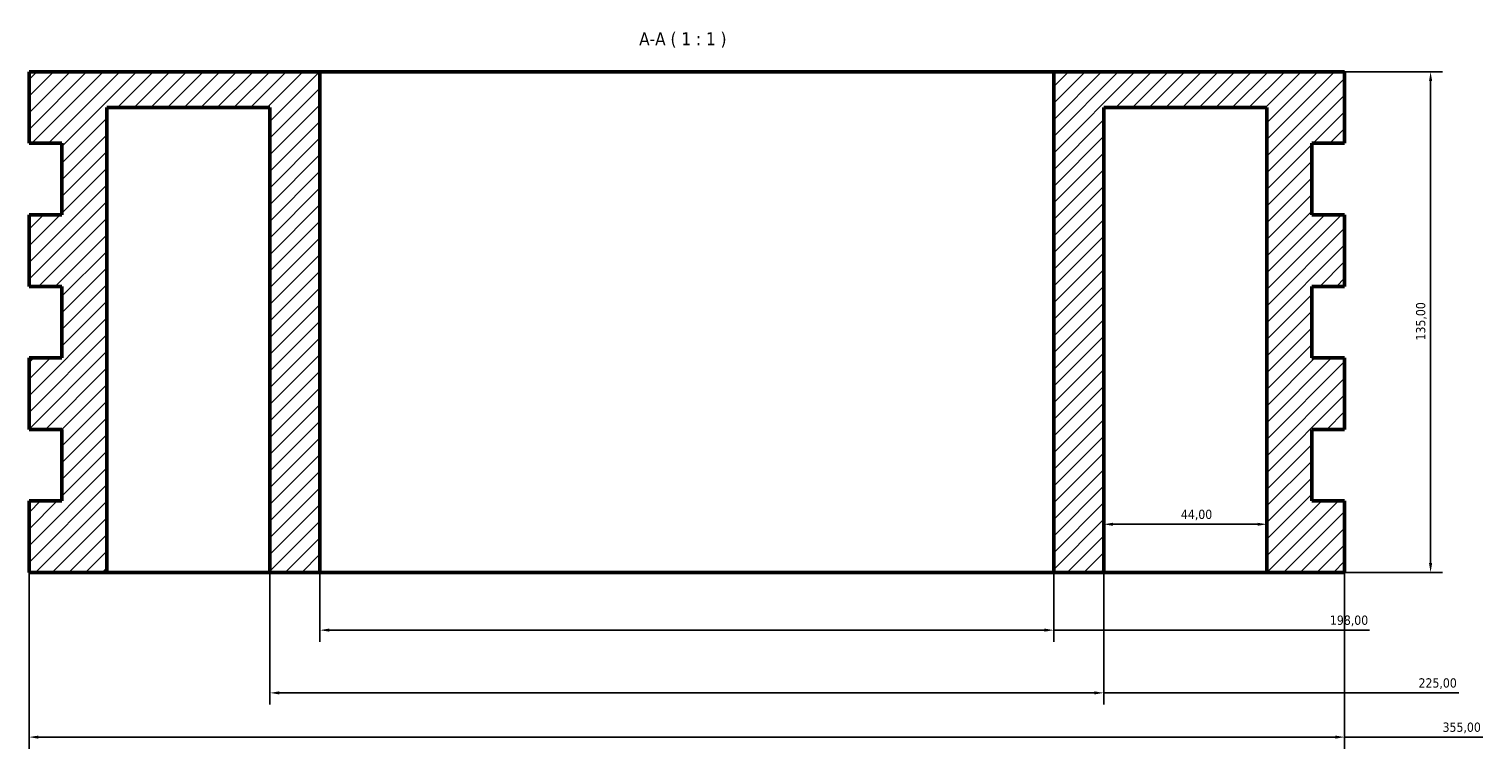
# Model space of a CAD drawing. Header units: millimetres. Extents: x -403 to 1851, y -454 to 1069.
# Tile 2 of 3: x 1405 to 1797, y 164 to 358. Entities that reach past the tile are written whole.
import ezdxf

# ---------------------------------------------------------------- set-up
doc = ezdxf.new("R2010")
doc.units = ezdxf.units.MM
for name, color, linetype, lineweight in [('Dimension (ISO)', 7, 'Continuous', 25), ('Hatch (ISO)', 7, 'Continuous', 18), ('Symbol (ISO)', 7, 'Continuous', 25), ('Visible (ISO)', 7, 'Continuous', 50)]:
    doc.layers.add(name, color=color, linetype=linetype, lineweight=lineweight)
doc.styles.add('Label Text (ISO)', font='tahoma.ttf')
doc.styles.add('Note Text (ISO)', font='tahoma.ttf')
doc.dimstyles.new('Default (ISO)', dxfattribs={"dimtxt": 2.5, "dimasz": 2.5, "dimexe": 3.175, "dimexo": 0, "dimgap": 0.762, "dimtad": 1, "dimrnd": 1e-08, "dimzin": 0, "dimtxsty": 'Note Text (ISO)', "dimcen": 0.09, "dimdle": 10, "dimclrd": 256, "dimclre": 256, "dimclrt": 232, "dimazin": 0, "dimtfac": 1.40208, "dimtmove": 0, "dimatfit": 3, "dimfxl": 1, "dimtolj": 1, "dimtzin": 0, "dimlwd": -1, "dimlwe": -1, "dimarcsym": 0})

# ---------------------------------------------------------------- blocks, each defined once
blk = doc.blocks.new('*D7')
at = {"layer": 'Defpoints', "color": 0, "transparency": 16777216}
for p in [(1404.53, 211.93), (1759.53, 211.93), (1759.53, 167.53)]:
    blk.add_point(p, dxfattribs=at)
at = {"layer": 'Dimension (ISO)', "transparency": 16777216}
for p, q in [((1404.53, 211.93), (1404.53, 164.35)), ((1759.53, 211.93), (1759.53, 164.35)), ((1407.03, 167.53), (1757.03, 167.53)), ((1759.53, 167.53), (1796.85, 167.53))]:
    blk.add_line(p, q, dxfattribs=at)
for points in [[(1407.03, 167.94), (1407.03, 167.11), (1404.53, 167.53)], [(1757.03, 167.94), (1757.03, 167.11), (1759.53, 167.53)]]:
    blk.add_solid(points, dxfattribs=at)
at = {"layer": 'Dimension (ISO)', "color": 232, "true_color": 0xca0064, "transparency": 16777216, "insert": (1785.97, 171.46), "char_height": 2.5, "attachment_point": 1, "style": 'Note Text (ISO)'}
blk.add_mtext('\\A1;355,00', dxfattribs=at)
blk = doc.blocks.new('*D8')
at = {"layer": 'Defpoints', "color": 0, "transparency": 16777216}
for p in [(1469.53, 211.93), (1694.53, 211.93), (1694.53, 179.46)]:
    blk.add_point(p, dxfattribs=at)
at = {"layer": 'Dimension (ISO)', "transparency": 16777216}
for p, q in [((1469.53, 211.93), (1469.53, 176.28)), ((1694.53, 211.93), (1694.53, 176.28)), ((1472.03, 179.46), (1692.03, 179.46)), ((1694.53, 179.46), (1790.34, 179.46))]:
    blk.add_line(p, q, dxfattribs=at)
for points in [[(1472.03, 179.87), (1472.03, 179.04), (1469.53, 179.46)], [(1692.03, 179.87), (1692.03, 179.04), (1694.53, 179.46)]]:
    blk.add_solid(points, dxfattribs=at)
at = {"layer": 'Dimension (ISO)', "color": 232, "true_color": 0xca0064, "transparency": 16777216, "insert": (1779.48, 183.39), "char_height": 2.5, "attachment_point": 1, "style": 'Note Text (ISO)'}
blk.add_mtext('\\A1;225,00', dxfattribs=at)
blk = doc.blocks.new('*D9')
at = {"layer": 'Defpoints', "color": 0, "transparency": 16777216}
for p in [(1483.03, 211.93), (1681.03, 211.93), (1681.03, 196.37)]:
    blk.add_point(p, dxfattribs=at)
at = {"layer": 'Dimension (ISO)', "transparency": 16777216}
for p, q in [((1483.03, 211.93), (1483.03, 193.2)), ((1681.03, 211.93), (1681.03, 193.2)), ((1485.53, 196.37), (1678.53, 196.37)), ((1681.03, 196.37), (1766.24, 196.37))]:
    blk.add_line(p, q, dxfattribs=at)
for points in [[(1485.53, 196.79), (1485.53, 195.96), (1483.03, 196.37)], [(1678.53, 196.79), (1678.53, 195.96), (1681.03, 196.37)]]:
    blk.add_solid(points, dxfattribs=at)
at = {"layer": 'Dimension (ISO)', "color": 232, "true_color": 0xca0064, "transparency": 16777216, "insert": (1755.57, 200.31), "char_height": 2.5, "attachment_point": 1, "style": 'Note Text (ISO)'}
blk.add_mtext('\\A1;198,00', dxfattribs=at)
blk = doc.blocks.new('*D10')
at = {"layer": 'Defpoints', "color": 0, "transparency": 16777216}
for p in [(1759.53, 346.93), (1782.73, 346.93), (1759.53, 211.93)]:
    blk.add_point(p, dxfattribs=at)
at = {"layer": 'Dimension (ISO)', "transparency": 16777216}
for p, q in [((1759.53, 346.93), (1785.91, 346.93)), ((1782.73, 214.43), (1782.73, 344.43)), ((1759.53, 211.93), (1785.91, 211.93))]:
    blk.add_line(p, q, dxfattribs=at)
for points in [[(1782.31, 344.43), (1783.15, 344.43), (1782.73, 346.93)], [(1782.31, 214.43), (1783.15, 214.43), (1782.73, 211.93)]]:
    blk.add_solid(points, dxfattribs=at)
at = {"layer": 'Dimension (ISO)', "color": 232, "true_color": 0xca0064, "transparency": 16777216, "insert": (1778.79, 274.47), "char_height": 2.5, "attachment_point": 1, "rotation": 90, "style": 'Note Text (ISO)'}
blk.add_mtext('\\A1;135,00', dxfattribs=at)
blk = doc.blocks.new('*D11')
at = {"layer": 'Defpoints', "color": 0, "transparency": 16777216}
for p in [(1694.53, 224.92), (1738.53, 224.92), (1738.53, 224.92)]:
    blk.add_point(p, dxfattribs=at)
at = {"layer": 'Dimension (ISO)', "transparency": 16777216}
blk.add_line((1697.03, 224.92), (1736.03, 224.92), dxfattribs=at)
for points in [[(1697.03, 225.33), (1697.03, 224.5), (1694.53, 224.92)], [(1736.03, 225.33), (1736.03, 224.5), (1738.53, 224.92)]]:
    blk.add_solid(points, dxfattribs=at)
at = {"layer": 'Dimension (ISO)', "color": 232, "true_color": 0xca0064, "transparency": 16777216, "insert": (1715.36, 228.85), "char_height": 2.5, "attachment_point": 1, "style": 'Note Text (ISO)'}
blk.add_mtext('\\A1;44,00', dxfattribs=at)

msp = doc.modelspace()

# ---------------------------------------------------------------- hatches: boundary and pattern name
at = {"layer": 'Hatch (ISO)'}
h = msp.add_hatch(dxfattribs=at)
h.set_pattern_fill('ANSI31', color=256, scale=25.4, style=0)
h.set_pattern_definition([(45, (0, 0), (-2.245064, 2.245064), [])])
h.paths.add_polyline_path([(1469.529, 211.927), (1483.029, 211.927), (1483.029, 346.927), (1404.529, 346.927), (1404.529, 327.642), (1413.404, 327.642), (1413.404, 308.356), (1404.529, 308.356), (1404.529, 289.07), (1413.404, 289.07), (1413.404, 269.785), (1404.529, 269.785), (1404.529, 250.499), (1413.404, 250.499), (1413.404, 231.213), (1404.529, 231.213), (1404.529, 211.927), (1425.529, 211.927), (1425.529, 337.285), (1469.529, 337.285)])
h.paths.add_polyline_path([(1681.029, 211.927), (1694.529, 211.927), (1694.529, 337.285), (1738.529, 337.285), (1738.529, 211.927), (1759.529, 211.927), (1759.529, 231.213), (1750.654, 231.213), (1750.654, 250.499), (1759.529, 250.499), (1759.529, 269.785), (1750.654, 269.785), (1750.654, 289.07), (1759.529, 289.07), (1759.529, 308.356), (1750.654, 308.356), (1750.654, 327.642), (1759.529, 327.642), (1759.529, 346.927), (1681.029, 346.927)])

# ---------------------------------------------------------------- linework, layer by layer
at = {"layer": 'Visible (ISO)'}
for p, q in [((1483.029, 346.927), (1404.529, 346.927)), ((1404.529, 346.927), (1404.529, 327.642)), ((1483.029, 211.927), (1483.029, 346.927)), ((1681.029, 346.927), (1483.029, 346.927)), ((1759.529, 346.927), (1681.029, 346.927)), ((1681.029, 346.927), (1681.029, 211.927)), ((1759.529, 327.642), (1759.529, 346.927)), ((1425.529, 211.927), (1425.529, 337.285)), ((1425.529, 337.285), (1469.529, 337.285)), ((1469.529, 337.285), (1469.529, 211.927)), ((1694.529, 211.927), (1694.529, 337.285)), ((1694.529, 337.285), (1738.529, 337.285)), ((1738.529, 337.285), (1738.529, 211.927)), ((1404.529, 327.642), (1413.404, 327.642)), ((1413.404, 327.642), (1413.404, 308.356)), ((1750.654, 308.356), (1750.654, 327.642)), ((1750.654, 327.642), (1759.529, 327.642)), ((1413.404, 308.356), (1404.529, 308.356)), ((1404.529, 308.356), (1404.529, 289.07)), ((1759.529, 308.356), (1750.654, 308.356)), ((1759.529, 289.07), (1759.529, 308.356)), ((1404.529, 289.07), (1413.404, 289.07)), ((1413.404, 289.07), (1413.404, 269.785)), ((1750.654, 269.785), (1750.654, 289.07)), ((1750.654, 289.07), (1759.529, 289.07)), ((1413.404, 269.785), (1404.529, 269.785)), ((1404.529, 269.785), (1404.529, 250.499)), ((1759.529, 269.785), (1750.654, 269.785)), ((1759.529, 250.499), (1759.529, 269.785)), ((1404.529, 250.499), (1413.404, 250.499)), ((1413.404, 250.499), (1413.404, 231.213)), ((1750.654, 231.213), (1750.654, 250.499)), ((1750.654, 250.499), (1759.529, 250.499)), ((1413.404, 231.213), (1404.529, 231.213)), ((1404.529, 231.213), (1404.529, 211.927)), ((1759.529, 231.213), (1750.654, 231.213)), ((1759.529, 211.927), (1759.529, 231.213)), ((1404.529, 211.927), (1425.529, 211.927)), ((1469.529, 211.927), (1425.529, 211.927)), ((1469.529, 211.927), (1483.029, 211.927)), ((1681.029, 211.927), (1483.029, 211.927)), ((1681.029, 211.927), (1694.529, 211.927)), ((1738.529, 211.927), (1694.529, 211.927)), ((1738.529, 211.927), (1759.529, 211.927))]:
    msp.add_line(p, q, dxfattribs=at)

# ---------------------------------------------------------------- texts
at = {"layer": 'Symbol (ISO)', "insert": (1569.166, 353.427), "char_height": 3.5, "attachment_point": 7, "style": 'Label Text (ISO)'}
msp.add_mtext('A-A ( 1 : 1 )', dxfattribs=at)

# ---------------------------------------------------------------- dimensions: what is measured, and where the dimension line sits
at = {"layer": 'Dimension (ISO)'}
for base, p1, p2, angle, override, picture, middle in [((1782.73, 346.927), (1759.529, 211.927), (1759.529, 346.927), 90, {"dimdec": 2, "dimtp": 0, "dimtm": 0, "dimtdec": 2, "dimtofl": 0, "dimatfit": 1}, '*D10', (1782.73, 279.427)), ((1759.529, 167.527), (1404.529, 211.927), (1759.529, 211.927), 180, {"dimdec": 2, "dimtp": 0, "dimtm": 0, "dimtdec": 2, "dimtofl": 0, "dimatfit": 2}, '*D7', (1791.029, 167.527)), ((1694.529, 179.455), (1469.529, 211.927), (1694.529, 211.927), 180, {"dimdec": 2, "dimtp": 0, "dimtm": 0, "dimtdec": 2, "dimtofl": 0, "dimatfit": 2}, '*D8', (1784.529, 179.455))]:
    dim = msp.add_linear_dim(base=base, p1=p1, p2=p2, angle=angle, dimstyle='Default (ISO)', override=override, dxfattribs=at)
    dim.commit()
    dim.dimension.update_dxf_attribs({"geometry": picture, "text_midpoint": middle, "dimtype": 160})
for base, p1, p2, override, picture, middle in [((1738.529, 224.917), (1694.529, 224.917), (1738.529, 224.917), {"dimdec": 2, "dimse1": 1, "dimse2": 1, "dimtp": 0, "dimtm": 0, "dimtdec": 2, "dimtofl": 0, "dimatfit": 1}, '*D11', (1719.529, 224.917)), ((1681.029, 196.372), (1483.029, 211.927), (1681.029, 211.927), {"dimdec": 2, "dimtp": 0, "dimtm": 0, "dimtdec": 2, "dimtofl": 0, "dimatfit": 2}, '*D9', (1760.529, 196.372))]:
    dim = msp.add_linear_dim(base=base, p1=p1, p2=p2, dimstyle='Default (ISO)', override=override, dxfattribs=at)
    dim.commit()
    dim.dimension.update_dxf_attribs({"geometry": picture, "text_midpoint": middle, "dimtype": 160})

doc.saveas('drawing.dxf')
